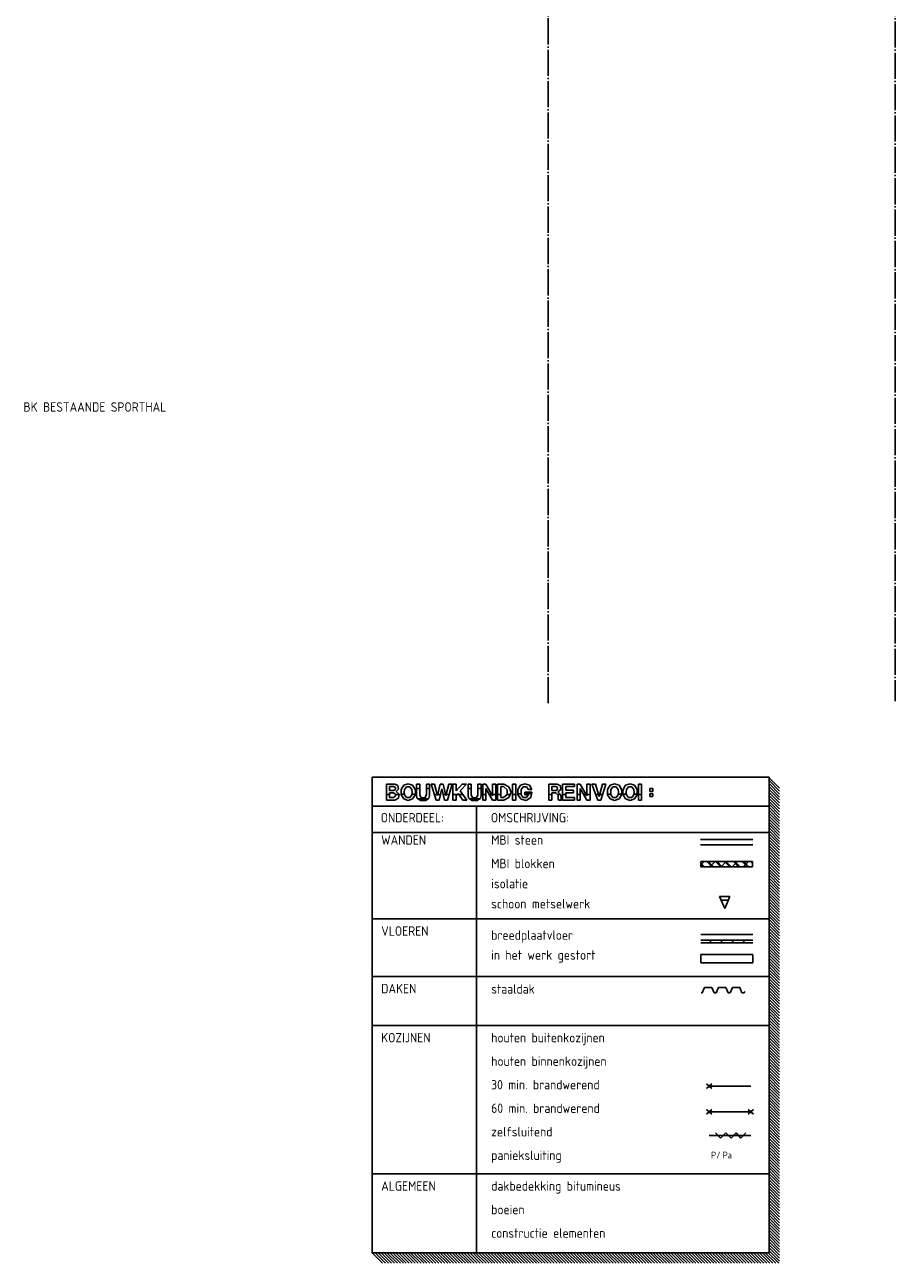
# Model space of a CAD drawing. Extents: x -37450 to 20409, y -12428 to 23550.
# Tile 47 of 55: x 8602 to 16932, y -6065 to 5783. Entities that reach past the tile are written whole.
import ezdxf

# ---------------------------------------------------------------- set-up
doc = ezdxf.new("R2010")
doc.units = 0
doc.header["$MEASUREMENT"] = 0
doc.linetypes.add('DASHDOT', pattern=[300, 250, -25, 0, -25])
doc.linetypes.add('DOT', pattern=[50, 0, -50])
doc.layers.add('LAYER01', color=7, linetype='CONTINUOUS')
doc.layers.add('LAYER107', color=2, linetype='DOT')
doc.styles.get("Standard").update_dxf_attribs({"font": 'isocp.shx'})

msp = doc.modelspace()

# ---------------------------------------------------------------- linework, layer by layer
at = {"layer": 'LAYER01', "color": 1, "linetype": 'DASHDOT'}
for p, q in [((13612.18565, 23550), (13612.18565, -709.8139)), ((16932.18995, 17819.12385), (16932.18995, -687.4995))]:
    msp.add_line(p, q, dxfattribs=at)
at = {"layer": 'LAYER01', "color": 1, "linetype": 'Continuous'}
for p, q in [((11925.4387, -1693.3285), (11925.4387, -1415.82765)), ((11925.4387, -1415.82765), (15725.9369, -1415.82765)), ((15725.9369, -1415.82765), (15725.9369, -1693.3285)), ((11925.4387, -5965.3282), (11925.4387, -1693.3285)), ((11925.4387, -1693.3285), (15725.9369, -1693.3285)), ((15725.9369, -1693.3285), (11925.4387, -1693.3285)), ((12925.4364, -1693.3285), (12925.4364, -5965.3282)), ((15725.9369, -1693.3285), (15725.9369, -5965.3282)), ((15725.9369, -1693.3285), (15725.9369, -5965.3282)), ((11925.4387, -1945.32815), (15725.9369, -1945.32815)), ((15300.43795, -2671.32815), (15250.4349, -2556.32955)), ((15250.4349, -2556.32955), (15350.4349, -2556.32955)), ((15350.4349, -2556.32955), (15300.43795, -2671.32815)), ((11925.4387, -2771.32835), (15725.9369, -2771.32835)), ((15070.88625, -2999.82855), (15070.4361, -2999.3782)), ((15176.9531, -2999.82855), (15151.9531, -2974.82965)), ((15283.02, -2999.82855), (15258.02, -2974.82965)), ((15389.0869, -2999.82855), (15364.0869, -2974.82965)), ((15495.1477, -2999.82605), (15470.1538, -2974.82965)), ((11925.4387, -3321.8292), (15725.9369, -3321.8292)), ((11925.4387, -3791.3292), (15725.9369, -3791.3292)), ((15175.9384, -4639.89105), (15125.93535, -4595.77445)), ((15125.93535, -4639.89105), (15175.9384, -4595.77445)), ((15150.93995, -4617.82915), (15550.93535, -4617.82915)), ((15575.93995, -4639.8838), (15525.9369, -4595.7672)), ((15525.9369, -4639.8838), (15575.93995, -4595.7672)), ((15150.93995, -4842.82835), (15550.93535, -4842.82835)), ((15210.9375, -4817.8295), (15260.93595, -4867.8295)), ((15260.93595, -4867.8295), (15310.9375, -4817.8295)), ((15310.9375, -4817.8295), (15360.93595, -4867.8295)), ((15360.93595, -4867.8295), (15408.43965, -4817.8295)), ((15408.43965, -4817.8295), (15455.9387, -4867.8295)), ((15455.9387, -4867.8295), (15500.9384, -4817.8295)), ((11925.4387, -5210.8288), (15725.9369, -5210.8288)), ((15725.9369, -5965.3282), (11925.4387, -5965.3282))]:
    msp.add_line(p, q, dxfattribs=at)
at = {"layer": 'LAYER01', "color": 5, "linetype": 'Continuous'}
for p, q in [((15825.9369, -1520.4076), (15725.9369, -1420.4073)), ((12062.93715, -1635.32945), (12062.93715, -1480.789)), ((12062.93715, -1480.789), (12144.0941, -1480.789)), ((12092.968, -1543.53095), (12092.968, -1503.3903)), ((12092.968, -1503.3903), (12132.12435, -1503.3903)), ((12148.35435, -1533.09995), (12132.10905, -1543.53095)), ((12132.12435, -1503.3903), (12148.35435, -1513.8213)), ((12144.0941, -1480.789), (12173.69005, -1496.11385)), ((12148.35435, -1513.8213), (12148.35435, -1533.09995)), ((12178.6827, -1529.13885), (12154.9156, -1552.5319)), ((12173.69005, -1496.11385), (12178.6827, -1529.13885)), ((12202.75115, -1558.0641), (12204.7798, -1531.7664)), ((12204.7798, -1531.7664), (12228.4477, -1492.95435)), ((12228.4477, -1492.95435), (12271.2158, -1477.7829)), ((12233.99965, -1558.0641), (12236.25105, -1531.7664)), ((12236.25105, -1531.7664), (12255.5496, -1506.9952)), ((12255.5496, -1506.9952), (12286.882, -1506.9952)), ((12271.2158, -1477.7829), (12313.9839, -1492.95435)), ((12286.882, -1506.9952), (12306.176, -1531.7466)), ((12306.15615, -1531.7664), (12308.43735, -1558.0641)), ((12313.9839, -1492.95435), (12337.6564, -1531.78865)), ((12337.62205, -1531.7664), (12339.65605, -1558.0641)), ((12351.4969, -1590.30475), (12351.4969, -1480.789)), ((12351.4969, -1480.789), (12381.52845, -1480.789)), ((12381.52845, -1480.789), (12381.52845, -1583.9858)), ((12445.7474, -1583.9858), (12445.7474, -1480.789)), ((12445.7474, -1480.789), (12475.77895, -1480.789)), ((12475.77895, -1480.789), (12475.77895, -1590.30475)), ((12524.59335, -1480.789), (12492.4988, -1480.789)), ((12492.4988, -1480.789), (12537.90435, -1635.32945)), ((12553.24935, -1591.89815), (12524.59335, -1480.789)), ((12578.4065, -1480.789), (12553.24935, -1591.89815)), ((12567.218, -1635.32945), (12592.34085, -1528.0329)), ((12606.31025, -1480.789), (12578.4065, -1480.789)), ((12592.34085, -1528.0329), (12617.498, -1635.32945)), ((12631.4377, -1591.89815), (12606.31025, -1480.789)), ((12660.09295, -1480.789), (12631.4377, -1591.89815)), ((12646.8117, -1635.32945), (12692.1875, -1480.789)), ((12692.1875, -1480.789), (12660.09295, -1480.789)), ((12699.37285, -1635.32945), (12699.37285, -1480.789)), ((12699.37285, -1480.789), (12729.4037, -1480.789)), ((12729.4037, -1480.789), (12729.4037, -1547.4079)), ((12729.4037, -1547.4079), (12788.7192, -1480.789)), ((12828.52785, -1480.789), (12770.09355, -1546.82905)), ((12788.7192, -1480.789), (12828.52785, -1480.789)), ((12844.59535, -1590.30475), (12844.59535, -1480.789)), ((12844.59535, -1480.789), (12874.62615, -1480.789)), ((12874.62615, -1480.789), (12874.62615, -1583.9858)), ((12938.84585, -1583.9858), (12938.84585, -1480.789)), ((12938.84585, -1480.789), (12968.87665, -1480.789)), ((12968.87665, -1480.789), (12968.87665, -1590.30475)), ((12985.59265, -1635.32945), (12985.59265, -1480.789)), ((12985.59265, -1480.789), (13015.62345, -1480.789)), ((13015.62345, -1480.789), (13079.15495, -1593.62505)), ((13079.15495, -1635.32945), (13015.62345, -1522.49325)), ((13015.62345, -1522.49325), (13015.62345, -1635.32945)), ((13079.15495, -1593.62505), (13079.15495, -1480.789)), ((13079.15495, -1480.789), (13109.1858, -1480.789)), ((13109.1858, -1480.789), (13109.1858, -1635.32945)), ((13126.49995, -1635.32945), (13126.49995, -1480.789)), ((13126.49995, -1480.789), (13186.6867, -1480.789)), ((13156.53075, -1610.6497), (13156.53075, -1506.1639)), ((13156.53075, -1506.1639), (13182.5638, -1506.1639)), ((13182.5638, -1506.1639), (13218.70115, -1535.07435)), ((13186.6867, -1480.789), (13235.48585, -1506.32465)), ((13218.70115, -1535.07435), (13218.99415, -1581.28405)), ((13235.48585, -1506.32465), (13255.19105, -1557.73505)), ((13270.06075, -1635.32945), (13270.06075, -1480.789)), ((13270.06075, -1480.789), (13300.09155, -1480.789)), ((13300.09155, -1480.789), (13300.09155, -1635.32945)), ((13322.09165, -1531.7664), (13345.7596, -1492.9494)), ((13322.09165, -1584.352), (13322.09165, -1531.7911)), ((13345.7596, -1492.9494), (13388.533, -1477.77795)), ((13353.56295, -1531.7664), (13353.56295, -1584.3569)), ((13372.876, -1507.0199), (13353.6026, -1531.754)), ((13404.18855, -1507.0199), (13372.876, -1507.0199)), ((13388.533, -1477.77795), (13431.30495, -1492.9494)), ((13423.468, -1531.7664), (13404.18855, -1507.0199)), ((13454.93925, -1531.7664), (13423.468, -1531.7664)), ((13431.30495, -1492.9494), (13454.97895, -1531.78615)), ((13615.9363, -1635.32945), (13615.9363, -1480.789)), ((13615.9363, -1480.789), (13697.0932, -1480.789)), ((13645.96865, -1543.53095), (13645.96865, -1503.3903)), ((13645.96865, -1503.3903), (13685.1242, -1503.3903)), ((13701.355, -1533.09995), (13685.10895, -1543.53095)), ((13685.1242, -1503.3903), (13701.355, -1513.8213)), ((13697.0932, -1480.789), (13727.66875, -1497.95465)), ((13701.355, -1513.8213), (13701.355, -1533.09995)), ((13730.63355, -1532.86), (13703.3737, -1554.9467)), ((13727.66875, -1497.95465), (13730.63355, -1532.86)), ((13748.8434, -1635.32945), (13748.8434, -1480.789)), ((13748.8434, -1480.789), (13862.6541, -1480.789)), ((13862.6541, -1505.70365), (13778.8742, -1505.70365)), ((13778.8742, -1505.70365), (13778.8742, -1539.65645)), ((13778.8742, -1539.65645), (13852.1881, -1539.65645)), ((13852.1881, -1539.65645), (13852.1881, -1565.48415)), ((13862.6541, -1480.789), (13862.6541, -1505.70365)), ((13887.7823, -1635.32945), (13887.7823, -1480.789)), ((13887.7823, -1480.789), (13917.8131, -1480.789)), ((13917.8131, -1480.789), (13981.3446, -1593.62505)), ((13981.3446, -1635.32945), (13917.8131, -1522.49325)), ((13917.8131, -1522.49325), (13917.8131, -1635.32945)), ((13981.3446, -1593.62505), (13981.3446, -1480.789)), ((13981.3446, -1480.789), (14011.37545, -1480.789)), ((14011.37545, -1480.789), (14011.37545, -1635.32945)), ((14028.6896, -1480.789), (14062.8723, -1480.789)), ((14085.2478, -1635.32945), (14028.6896, -1480.789)), ((14062.8723, -1480.789), (14099.2172, -1600.04065)), ((14099.2172, -1600.04065), (14132.0297, -1480.789)), ((14164.12505, -1480.789), (14115.28015, -1635.32945)), ((14132.0297, -1480.789), (14164.12505, -1480.789)), ((14177.9999, -1558.0641), (14180.03385, -1531.7664)), ((14180.03385, -1531.7664), (14203.70025, -1492.95435)), ((14203.70025, -1492.95435), (14246.4691, -1477.7829)), ((14209.24835, -1558.0641), (14211.499, -1531.7664)), ((14211.499, -1531.7664), (14230.748, -1507.01495)), ((14230.748, -1507.01495), (14262.1399, -1506.99025)), ((14246.4691, -1477.7829), (14289.238, -1492.95435)), ((14262.1399, -1506.99025), (14281.4331, -1531.7466)), ((14281.4041, -1531.7664), (14283.6853, -1558.0641)), ((14289.238, -1492.95435), (14312.91045, -1531.78865)), ((14312.87535, -1531.7664), (14314.9048, -1558.0641)), ((14326.7212, -1558.0641), (14328.7491, -1531.7664)), ((14328.7491, -1531.7664), (14352.417, -1492.95435)), ((14352.417, -1492.95435), (14395.18585, -1477.7829)), ((14357.96965, -1558.0641), (14360.22035, -1531.7664)), ((14360.22035, -1531.7664), (14379.51965, -1506.9952)), ((14379.51965, -1506.9952), (14410.85205, -1506.9952)), ((14395.18585, -1477.7829), (14437.9532, -1492.95435)), ((14410.85205, -1506.9952), (14430.14525, -1531.7466)), ((14430.12545, -1531.7664), (14432.4066, -1558.0641)), ((14437.9532, -1492.95435), (14461.62565, -1531.78865)), ((14461.5921, -1531.7664), (14463.62455, -1558.0641)), ((14475.4364, -1635.32945), (14475.4364, -1480.789)), ((14475.4364, -1480.789), (14505.46875, -1480.789)), ((14505.46875, -1480.789), (14505.46875, -1635.32945)), ((14585.12575, -1550.9534), (14585.12575, -1523.6883)), ((14585.12575, -1523.6883), (14613.0295, -1523.6883)), ((14613.0295, -1523.6883), (14613.0295, -1550.9534)), ((15825.9369, -1548.69205), (15725.9369, -1448.69185)), ((15825.9369, -1576.9765), (15725.9369, -1476.9763)), ((15825.9369, -1605.25855), (15725.9369, -1505.26075)), ((15825.9369, -1633.543), (15725.9369, -1533.5428)), ((12144.0941, -1635.32945), (12062.93715, -1635.32945)), ((12132.12435, -1543.53095), (12092.968, -1543.53095)), ((12092.968, -1610.6497), (12092.968, -1566.36)), ((12092.968, -1566.36), (12132.12435, -1566.36)), ((12132.12435, -1610.6497), (12092.968, -1610.6497)), ((12132.12435, -1566.36), (12148.4833, -1578.3497)), ((12148.5031, -1598.6377), (12132.1541, -1610.65215)), ((12178.5141, -1617.3126), (12144.0346, -1635.32695)), ((12148.4833, -1578.3497), (12148.5031, -1598.6377)), ((12154.97055, -1552.52445), (12183.5663, -1578.79755)), ((12183.5663, -1578.79755), (12178.5141, -1617.3126)), ((12204.7798, -1584.352), (12202.75115, -1558.0641)), ((12228.46755, -1623.14165), (12204.805, -1584.32475)), ((12271.2158, -1638.30585), (12228.46755, -1623.14165)), ((12236.25105, -1584.352), (12233.99965, -1558.0641)), ((12255.55955, -1609.1009), (12236.2808, -1584.3668)), ((12286.8721, -1609.1009), (12255.55955, -1609.1009)), ((12313.9641, -1623.14165), (12271.2158, -1638.30585)), ((12306.15615, -1584.352), (12286.8721, -1609.1009)), ((12308.43735, -1558.0641), (12306.15615, -1584.352)), ((12337.62205, -1584.352), (12313.9641, -1623.14165)), ((12339.65605, -1558.0641), (12337.62205, -1584.352)), ((12355.50005, -1613.14125), (12351.48695, -1590.3221)), ((12387.9364, -1639.0629), (12355.50005, -1613.09165)), ((12381.52845, -1583.9858), (12394.88375, -1613.6286)), ((12439.344, -1639.0629), (12387.95625, -1639.0753)), ((12394.8738, -1613.6013), (12432.11975, -1613.6038)), ((12432.1251, -1613.6013), (12445.7428, -1583.9759)), ((12470.1874, -1615.5386), (12439.3341, -1639.0629)), ((12475.77895, -1590.30475), (12470.18205, -1615.57825)), ((12537.90435, -1635.32945), (12567.218, -1635.32945)), ((12617.498, -1635.32945), (12646.8117, -1635.32945)), ((12729.4037, -1635.32945), (12699.37285, -1635.32945)), ((12749.0288, -1570.61795), (12729.4037, -1592.79625)), ((12729.4037, -1592.79625), (12729.4037, -1635.32945)), ((12795.75045, -1635.32945), (12749.0288, -1570.61795)), ((12770.09355, -1546.82905), (12833.4366, -1635.32945)), ((12833.4366, -1635.32945), (12795.75045, -1635.32945)), ((12848.59315, -1613.14125), (12844.5801, -1590.3221)), ((12881.03025, -1639.0629), (12848.59315, -1613.09165)), ((12874.62615, -1583.9858), (12887.9669, -1613.5988)), ((12932.43715, -1639.0629), (12881.0501, -1639.0753)), ((12887.9669, -1613.6013), (12925.2136, -1613.6038)), ((12925.2182, -1613.6013), (12938.84125, -1583.9759)), ((12963.2797, -1615.5386), (12932.428, -1639.0629)), ((12968.87665, -1590.30475), (12963.2797, -1615.58075)), ((13015.62345, -1635.32945), (12985.59265, -1635.32945)), ((13109.1858, -1635.32945), (13079.15495, -1635.32945)), ((13187.40385, -1635.32945), (13126.49995, -1635.32945)), ((13183.2474, -1610.6497), (13156.53075, -1610.6497)), ((13218.99415, -1581.28405), (13183.2123, -1610.6497)), ((13235.97105, -1609.326), (13187.43895, -1635.3195)), ((13255.19105, -1557.73505), (13235.97105, -1609.326)), ((13300.09155, -1635.32945), (13270.06075, -1635.32945)), ((13350.856, -1626.97165), (13322.09165, -1584.35935)), ((13401.3687, -1637.0613), (13350.856, -1626.97165)), ((13353.56295, -1584.352), (13372.8119, -1609.1034)), ((13372.8119, -1609.1034), (13404.2038, -1609.1282)), ((13388.533, -1584.352), (13388.533, -1558.35115)), ((13388.533, -1558.35115), (13454.93925, -1558.35115)), ((13423.468, -1584.352), (13388.533, -1584.352)), ((13444.35885, -1608.68035), (13401.3687, -1637.0613)), ((13404.2038, -1609.1282), (13423.497, -1584.37175)), ((13454.93925, -1558.35115), (13444.35885, -1608.68035)), ((13645.96865, -1635.32945), (13615.9363, -1635.32945)), ((13685.1242, -1543.53095), (13645.96865, -1543.53095)), ((13685.1242, -1566.36), (13645.96865, -1566.36)), ((13645.96865, -1566.36), (13645.96865, -1635.32945)), ((13706.03025, -1586.1556), (13685.11355, -1566.3451)), ((13703.3432, -1554.9467), (13731.8512, -1586.17295)), ((13708.0002, -1626.7044), (13706.03025, -1586.1556)), ((13713.6856, -1635.32945), (13708.00935, -1626.69715)), ((13739.53095, -1635.32945), (13713.6856, -1635.32945)), ((13731.8756, -1586.1556), (13733.8455, -1626.7044)), ((13733.8455, -1626.7044), (13739.53095, -1635.3443)), ((13862.6541, -1635.32945), (13748.8434, -1635.32945)), ((13852.1881, -1565.48415), (13778.8742, -1565.48415)), ((13778.8742, -1565.48415), (13778.8742, -1610.42215)), ((13778.8742, -1610.42215), (13862.6541, -1610.42215)), ((13862.6541, -1610.42215), (13862.6541, -1635.32945)), ((13917.8131, -1635.32945), (13887.7823, -1635.32945)), ((14011.37545, -1635.32945), (13981.3446, -1635.32945)), ((14115.28015, -1635.32945), (14085.2478, -1635.32945)), ((14180.03385, -1584.352), (14177.9999, -1558.0641)), ((14203.7201, -1623.14165), (14180.0583, -1584.32475)), ((14246.4691, -1638.30585), (14203.7201, -1623.14165)), ((14211.499, -1584.352), (14209.24835, -1558.0641)), ((14230.81205, -1609.09845), (14211.5387, -1584.3643)), ((14262.12615, -1609.09845), (14230.81205, -1609.09845)), ((14289.21815, -1623.14165), (14246.4691, -1638.30585)), ((14281.4041, -1584.352), (14262.12615, -1609.09845)), ((14283.6853, -1558.0641), (14281.4041, -1584.352)), ((14312.87535, -1584.352), (14289.21815, -1623.14165)), ((14314.9048, -1558.0641), (14312.87535, -1584.352)), ((14328.7491, -1584.352), (14326.7212, -1558.0641)), ((14352.43685, -1623.14165), (14328.7735, -1584.32475)), ((14395.18585, -1638.30585), (14352.43685, -1623.14165)), ((14360.22035, -1584.352), (14357.96965, -1558.0641)), ((14379.5288, -1609.1009), (14360.25085, -1584.3668)), ((14410.84135, -1609.1009), (14379.5288, -1609.1009)), ((14437.93335, -1623.14165), (14395.18585, -1638.30585)), ((14430.12545, -1584.352), (14410.84135, -1609.1009)), ((14432.4066, -1558.0641), (14430.12545, -1584.352)), ((14461.5921, -1584.352), (14437.93335, -1623.14165)), ((14463.62455, -1558.0641), (14461.5921, -1584.352)), ((14505.46875, -1635.32945), (14475.4364, -1635.32945)), ((14584.49705, -1600.5478), (14584.49705, -1573.2826)), ((14584.49705, -1573.2826), (14612.4054, -1573.2826)), ((14612.4054, -1600.5478), (14584.49705, -1600.5478)), ((14613.0295, -1550.9534), (14585.12575, -1550.9534)), ((14612.4054, -1573.2826), (14612.4054, -1600.5478)), ((15825.9369, -1661.82745), (15725.9369, -1561.8273)), ((15825.9369, -1690.1121), (15725.9369, -1590.1143)), ((15825.9369, -1718.39655), (15725.9369, -1618.3964)), ((15825.9369, -1746.681), (15725.9369, -1646.68085)), ((15825.9369, -1774.9655), (15725.9369, -1674.9653)), ((15825.9369, -1803.24995), (15725.9369, -1703.24975)), ((15825.9369, -1831.5346), (15725.9369, -1731.5342)), ((15825.9369, -1859.81905), (15725.9369, -1759.81885)), ((15825.9369, -1888.1035), (15725.9369, -1788.1033)), ((15825.9369, -1916.38795), (15725.9369, -1816.38775)), ((15825.9369, -1944.6699), (15725.9369, -1844.6722)), ((15825.9369, -1972.95455), (15725.9369, -1872.9542)), ((15825.9369, -2001.239), (15725.9369, -1901.2413)), ((15825.9369, -2029.52345), (15725.9369, -1929.5233)), ((15825.9369, -2057.8079), (15725.9369, -1957.80775)), ((15825.9369, -2086.0924), (15725.9369, -1986.0922)), ((15825.9369, -2114.377), (15725.9369, -2014.37665)), ((15825.9369, -2142.6615), (15725.9369, -2042.6613)), ((15825.9369, -2170.94595), (15725.9369, -2070.94575)), ((15825.9369, -2199.2304), (15725.9369, -2099.2302)), ((15825.9369, -2227.51485), (15725.9369, -2127.51465)), ((15072.94005, -2253.26345), (15103.3722, -2222.82885)), ((15107.5775, -2272.82905), (15072.94005, -2238.19085)), ((15178.28825, -2272.82905), (15128.28675, -2222.82885)), ((15192.43165, -2272.82905), (15142.4286, -2222.82885)), ((15159.4406, -2272.82905), (15209.43755, -2222.82885)), ((15263.1378, -2272.82905), (15213.13935, -2222.82885)), ((15277.27965, -2272.82905), (15227.2812, -2222.83135)), ((15265.50295, -2272.83155), (15315.50445, -2222.83135)), ((15347.9904, -2272.82905), (15297.99345, -2222.83135)), ((15362.13225, -2272.82905), (15312.1353, -2222.82885)), ((15371.5698, -2272.83155), (15421.57135, -2222.82885)), ((15432.84455, -2272.8266), (15382.84605, -2222.83135)), ((15446.9864, -2272.82905), (15396.98945, -2222.83135)), ((15517.69715, -2272.8266), (15467.7002, -2222.83135)), ((15477.6367, -2272.82905), (15527.63825, -2222.82885)), ((15531.8405, -2272.8266), (15481.84205, -2222.83135)), ((15567.43775, -2237.7159), (15552.5528, -2222.83135)), ((15567.43775, -2223.5735), (15566.69615, -2222.83135)), ((15825.9369, -2255.7995), (15725.9369, -2155.7991)), ((15825.9369, -2284.08145), (15725.9369, -2184.08375)), ((15825.9369, -2312.3684), (15725.9369, -2212.3657)), ((15825.9369, -2340.65035), (15725.9369, -2240.65265)), ((15093.43565, -2272.82905), (15072.94005, -2252.33305)), ((15825.9369, -2368.9348), (15725.9369, -2268.93465)), ((15825.9369, -2397.21945), (15725.9369, -2297.2191)), ((15825.9369, -2425.5039), (15725.9369, -2325.50375)), ((15825.9369, -2453.7884), (15725.9369, -2353.7882)), ((15825.9369, -2482.07285), (15725.9369, -2382.07265)), ((15825.9369, -2510.3573), (15725.9369, -2410.3571)), ((15825.9369, -2538.64195), (15725.9369, -2438.64155)), ((15825.9369, -2566.9264), (15725.9369, -2466.9262)), ((15825.9369, -2595.20835), (15725.9369, -2495.21065)), ((15825.9369, -2623.4953), (15725.9369, -2523.4926)), ((15825.9369, -2651.77975), (15725.9369, -2551.77955)), ((15825.9369, -2680.0619), (15725.9369, -2580.064)), ((15825.9369, -2708.34635), (15725.9369, -2608.3462)), ((15825.9369, -2736.6308), (15725.9369, -2636.63065)), ((15825.9369, -2764.9153), (15725.9369, -2664.9151)), ((15825.9369, -2793.19975), (15725.9369, -2693.19955)), ((15825.9369, -2821.4844), (15725.9369, -2721.484)), ((15825.9369, -2849.76885), (15725.9369, -2749.76865)), ((15825.9369, -2878.0533), (15725.9369, -2778.0531)), ((15825.9369, -2906.33775), (15725.9369, -2806.33755)), ((15825.9369, -2934.6222), (15725.9369, -2834.622)), ((15825.9369, -2962.90685), (15725.9369, -2862.90645)), ((15825.9369, -2991.1888), (15725.9369, -2891.1911)), ((15825.9369, -3019.47325), (15725.9369, -2919.4731)), ((15825.9369, -3047.7577), (15725.9369, -2947.75755)), ((15825.9369, -3076.0422), (15725.9369, -2976.042)), ((15825.9369, -3104.3268), (15725.9369, -3004.32645)), ((15825.9369, -3132.61125), (15725.9369, -3032.6111)), ((15825.9369, -3160.89575), (15725.9369, -3060.89555)), ((15825.9369, -3189.1802), (15725.9369, -3089.18)), ((15825.9369, -3217.46485), (15725.9369, -3117.46445)), ((15825.9369, -3245.7493), (15725.9369, -3145.7489)), ((15825.9369, -3274.03375), (15725.9369, -3174.03105)), ((15825.9369, -3302.3182), (15725.9369, -3202.3178)), ((15825.9369, -3330.60035), (15725.9369, -3230.60225)), ((15825.9369, -3358.8848), (15725.9369, -3258.88445)), ((15825.9369, -3387.16925), (15725.9369, -3287.1689)), ((15825.9369, -3415.4537), (15725.9369, -3315.45335)), ((15825.9369, -3443.73815), (15725.9369, -3343.7378)), ((15825.9369, -3472.02265), (15725.9369, -3372.02225)), ((15825.9369, -3500.3071), (15725.9369, -3400.3071)), ((15825.9369, -3528.59155), (15725.9369, -3428.59155)), ((15825.9369, -3556.876), (15725.9369, -3456.876)), ((15825.9369, -3585.16045), (15725.9369, -3485.16045)), ((15825.9369, -3613.4453), (15725.9369, -3513.4449)), ((15825.9369, -3641.72975), (15725.9369, -3541.72935)), ((15825.9369, -3670.0115), (15725.9369, -3570.0138)), ((15825.9369, -3698.29865), (15725.9369, -3598.29595)), ((15825.9369, -3726.58045), (15725.9369, -3626.58045)), ((15825.9369, -3754.86525), (15725.9369, -3654.8649)), ((15825.9369, -3783.1497), (15725.9369, -3683.14935)), ((15825.9369, -3811.43415), (15725.9369, -3711.4338)), ((15825.9369, -3839.71865), (15725.9369, -3739.71825)), ((15825.9369, -3868.0031), (15725.9369, -3768.0027)), ((15825.9369, -3896.28755), (15725.9369, -3796.28715)), ((15825.9369, -3924.572), (15725.9369, -3824.572)), ((15825.9369, -3952.85645), (15725.9369, -3852.85645)), ((15825.9369, -3981.1386), (15725.9369, -3881.1409)), ((15825.9369, -4009.42535), (15725.9369, -3909.4227)), ((15825.9369, -4037.7102), (15725.9369, -3937.70715)), ((15825.9369, -4065.99195), (15725.9369, -3965.99195)), ((15825.9369, -4094.27645), (15725.9369, -3994.27645)), ((15825.9369, -4122.5609), (15725.9369, -4022.5609)), ((15825.9369, -4150.84535), (15725.9369, -4050.84535)), ((15825.9369, -4179.13015), (15725.9369, -4079.1298)), ((15825.9369, -4207.41465), (15725.9369, -4107.41425)), ((15825.9369, -4235.6991), (15725.9369, -4135.6987)), ((15825.9369, -4263.98355), (15725.9369, -4163.98315)), ((15825.9369, -4292.268), (15725.9369, -4192.2676)), ((15825.9369, -4320.55245), (15725.9369, -4220.55205)), ((15825.9369, -4348.8369), (15725.9369, -4248.83425)), ((15125.93535, -4393.07975), (15175.9384, -4348.0797)), ((15175.9384, -4393.07975), (15125.93535, -4348.0797)), ((15150.93995, -4370.5799), (15550.93535, -4370.5799)), ((15825.9369, -4377.11905), (15725.9369, -4277.1187)), ((15825.9369, -4405.4035), (15725.9369, -4305.40315)), ((15825.9369, -4433.68795), (15725.9369, -4333.6876)), ((15825.9369, -4461.97245), (15725.9369, -4361.97205)), ((15825.9369, -4490.2569), (15725.9369, -4390.2569)), ((15825.9369, -4518.54135), (15725.9369, -4418.54135)), ((15825.9369, -4546.8258), (15725.9369, -4446.8258)), ((15825.9369, -4575.11025), (15725.9369, -4475.11025)), ((15825.9369, -4603.3951), (15725.9369, -4503.3947)), ((15825.9369, -4631.67955), (15725.9369, -4531.67915)), ((15825.9369, -4659.964), (15725.9369, -4559.9613)), ((15825.9369, -4688.24845), (15725.9369, -4588.24575)), ((15825.9369, -4716.53025), (15725.9369, -4616.53025)), ((15825.9369, -4744.81505), (15725.9369, -4644.8147)), ((15825.9369, -4773.0995), (15725.9369, -4673.09915)), ((15825.9369, -4801.38395), (15725.9369, -4701.3836)), ((15825.9369, -4829.66845), (15725.9369, -4729.66805)), ((15825.9369, -4857.9529), (15725.9369, -4757.9525)), ((15825.9369, -4886.23735), (15725.9369, -4786.23695)), ((15825.9369, -4914.5218), (15725.9369, -4814.5218)), ((15825.9369, -4942.80625), (15725.9369, -4842.80625)), ((15825.9369, -4971.0907), (15725.9369, -4871.0907)), ((15825.9369, -4999.37515), (15725.9369, -4899.3725)), ((15825.9369, -5027.66), (15725.9369, -4927.65695)), ((15825.9369, -5055.94175), (15725.9369, -4955.94175)), ((15825.9369, -5084.2289), (15725.9369, -4984.22625)), ((15825.9369, -5112.5107), (15725.9369, -5012.5107)), ((15825.9369, -5140.79515), (15725.9369, -5040.79515)), ((15825.9369, -5169.07995), (15725.9369, -5069.0796)), ((15825.9369, -5197.36445), (15725.9369, -5097.36405)), ((15825.9369, -5225.6489), (15725.9369, -5125.6485)), ((15825.9369, -5253.93335), (15725.9369, -5153.93295)), ((15825.9369, -5282.2178), (15725.9369, -5182.2174)), ((15825.9369, -5310.50225), (15725.9369, -5210.50185)), ((15825.9369, -5338.7867), (15725.9369, -5238.78405)), ((15825.9369, -5367.06885), (15725.9369, -5267.07115)), ((15825.9369, -5395.3556), (15725.9369, -5295.35295)), ((15825.9369, -5423.64005), (15725.9369, -5323.6374)), ((15825.9369, -5451.92225), (15725.9369, -5351.92185)), ((15825.9369, -5480.2067), (15725.9369, -5380.2067)), ((15825.9369, -5508.49115), (15725.9369, -5408.49115)), ((15825.9369, -5536.7756), (15725.9369, -5436.7756)), ((15825.9369, -5565.06005), (15725.9369, -5465.06005)), ((15825.9369, -5593.3449), (15725.9369, -5493.3445)), ((15825.9369, -5621.62935), (15725.9369, -5521.62895)), ((15825.9369, -5649.9138), (15725.9369, -5549.9111)), ((15825.9369, -5678.19825), (15725.9369, -5578.19555)), ((15825.9369, -5706.4827), (15725.9369, -5606.4823)), ((15825.9369, -5734.76715), (15725.9369, -5634.7645)), ((15825.9369, -5763.0493), (15725.9369, -5663.04895)), ((15825.9369, -5791.33375), (15725.9369, -5691.3334)), ((15825.9369, -5819.61825), (15725.9369, -5719.61785)), ((15825.9369, -5847.9027), (15725.9369, -5747.9023)), ((15825.9369, -5876.18715), (15725.9369, -5776.18675)), ((15825.9369, -5904.4716), (15725.9369, -5804.4716)), ((15825.9369, -5932.75605), (15725.9369, -5832.75605)), ((15825.9369, -5961.0405), (15725.9369, -5861.0405)), ((15825.9369, -5989.32495), (15725.9369, -5889.3223)), ((15825.9369, -6017.6098), (15725.9369, -5917.6094)), ((12026.9974, -6065.3286), (11926.9974, -5965.3282)), ((12055.28185, -6065.3286), (11955.28185, -5965.3282)), ((12083.5663, -6065.3286), (11983.5663, -5965.3282)), ((12111.85075, -6065.3286), (12011.85075, -5965.3282)), ((12140.1352, -6065.3286), (12040.1352, -5965.3282)), ((12168.41965, -6065.3286), (12068.41965, -5965.3282)), ((12196.6995, -6065.3286), (12096.7041, -5965.3282)), ((12224.984, -6065.3286), (12124.984, -5965.3282)), ((12253.26845, -6065.3286), (12153.26845, -5965.3282)), ((12281.5529, -6065.3286), (12181.55745, -5965.3282)), ((12309.83735, -6065.3286), (12209.83735, -5965.3282)), ((12338.1218, -6065.3286), (12238.1218, -5965.3282)), ((12366.40625, -6065.3286), (12266.40625, -5965.3282)), ((12394.6907, -6065.3286), (12294.6907, -5965.3282)), ((12422.97515, -6065.3286), (12322.97515, -5965.3282)), ((12451.2596, -6065.3286), (12351.2596, -5965.3282)), ((12479.54405, -6065.3286), (12379.54405, -5965.3282)), ((12507.8285, -6065.3286), (12407.8285, -5965.3282)), ((12536.113, -6065.3286), (12436.113, -5965.3282)), ((12564.39745, -6065.3286), (12464.39745, -5965.3282)), ((12592.68265, -6065.3286), (12492.6819, -5965.3282)), ((12620.9671, -6065.3286), (12520.96635, -5965.3282)), ((12649.25155, -6065.3286), (12549.2508, -5965.3282)), ((12677.536, -6065.3286), (12577.53525, -5965.3282)), ((12705.82045, -6065.3286), (12605.8197, -5965.3282)), ((12734.1049, -6065.3286), (12634.10415, -5965.3282)), ((12762.38935, -6065.3286), (12662.38935, -5965.3282)), ((12790.67385, -6065.3286), (12690.67385, -5965.3282)), ((12818.9575, -6065.3286), (12718.9583, -5965.3282)), ((12847.24275, -6065.3286), (12747.24275, -5965.3282)), ((12875.52185, -6065.3286), (12775.5272, -5965.3282)), ((12903.80705, -6065.3286), (12803.80705, -5965.3282)), ((12932.09075, -6065.3286), (12832.09075, -5965.3282)), ((12960.376, -6065.3286), (12860.376, -5965.3282)), ((12988.65965, -6065.3286), (12888.65965, -5965.3282)), ((13016.9449, -6065.3286), (12916.9449, -5965.3282)), ((13045.2286, -6065.3286), (12945.2286, -5965.3282)), ((13073.5138, -6065.3286), (12973.5138, -5965.3282)), ((13101.7975, -6065.3286), (13001.7975, -5965.3282)), ((13130.0827, -6065.3286), (13030.0827, -5965.3282)), ((13158.3679, -6065.3286), (13058.3664, -5965.3282)), ((13186.6516, -6065.3286), (13086.6516, -5965.3282)), ((13214.93685, -6065.3286), (13114.9353, -5965.3282)), ((13243.2205, -6065.3286), (13143.2205, -5965.3282)), ((13271.50575, -6065.3286), (13171.5042, -5965.3282)), ((13299.78945, -6065.3286), (13199.78945, -5965.3282)), ((13328.07465, -6065.3286), (13228.07465, -5965.3282)), ((13356.35835, -6065.3286), (13256.35835, -5965.3282)), ((13384.64355, -6065.3286), (13284.64355, -5965.3282)), ((13412.92725, -6065.3286), (13312.92725, -5965.3282)), ((13441.21245, -6065.3286), (13341.21245, -5965.3282)), ((13469.49615, -6065.3286), (13369.4916, -5965.3282)), ((13497.78135, -6065.3286), (13397.78135, -5965.3282)), ((13526.0605, -6065.3286), (13426.06505, -5965.3282)), ((13554.3457, -6065.3286), (13454.3442, -5965.3282)), ((13582.6294, -6065.3286), (13482.6294, -5965.3282)), ((13610.9146, -6065.3286), (13510.9146, -5965.3282)), ((13639.1983, -6065.3286), (13539.1983, -5965.3282)), ((13667.4835, -6065.3286), (13567.4835, -5965.3282)), ((13695.7672, -6065.3286), (13595.7672, -5965.3282)), ((13724.05245, -6065.3286), (13624.05245, -5965.3282)), ((13752.3361, -6065.3286), (13652.3361, -5965.3282)), ((13780.62135, -6065.3286), (13680.62135, -5965.3282)), ((13808.90505, -6065.3286), (13708.90505, -5965.3282)), ((13837.19025, -6065.3286), (13737.19025, -5965.3282)), ((13865.47395, -6065.3286), (13765.47395, -5965.3282)), ((13893.75915, -6065.3286), (13793.75915, -5965.3282)), ((13922.04285, -6065.3286), (13822.04285, -5965.3282)), ((13950.32805, -6065.3286), (13850.32805, -5965.3282)), ((13978.6133, -6065.3286), (13878.61175, -5965.3282)), ((14006.89695, -6065.3286), (13906.89695, -5965.3282)), ((14035.1822, -6065.3286), (13935.18065, -5965.3282)), ((14063.4659, -6065.3286), (13963.4659, -5965.3282)), ((14091.7511, -6065.3286), (13991.74955, -5965.3282)), ((14120.0348, -6065.3286), (14020.0348, -5965.3282)), ((14148.32, -6065.3286), (14048.3139, -5965.3282)), ((14176.5991, -6065.3286), (14076.6037, -5965.3282)), ((14204.8828, -6065.3286), (14104.8828, -5965.3282)), ((14233.16805, -6065.3286), (14133.16805, -5965.3282)), ((14261.45325, -6065.3286), (14161.4517, -5965.3282)), ((14289.73695, -6065.3286), (14189.73695, -5965.3282)), ((14318.02215, -6065.3286), (14218.02065, -5965.3282)), ((14346.30585, -6065.3286), (14246.30585, -5965.3282)), ((14374.59105, -6065.3286), (14274.58955, -5965.3282)), ((14402.87475, -6065.3286), (14302.87475, -5965.3282)), ((14431.15995, -6065.3286), (14331.15995, -5965.3282)), ((14459.44365, -6065.3286), (14359.44365, -5965.3282)), ((14487.7289, -6065.3286), (14387.7289, -5965.3282)), ((14516.01255, -6065.3286), (14416.01255, -5965.3282)), ((14544.2978, -6065.3286), (14444.2978, -5965.3282)), ((14572.5815, -6065.3286), (14472.5815, -5965.3282)), ((14600.8667, -6065.3286), (14500.8667, -5965.3282)), ((14629.1504, -6065.3286), (14529.1504, -5965.3282)), ((14657.4356, -6065.3286), (14557.4356, -5965.3282)), ((14685.7193, -6065.3286), (14585.7193, -5965.3282)), ((14714.0045, -6065.3286), (14614.0045, -5965.3282)), ((14742.2882, -6065.3286), (14642.2882, -5965.3282)), ((14770.57345, -6065.3286), (14670.57345, -5965.3282)), ((14798.85865, -6065.3286), (14698.85255, -5965.3282)), ((14827.13775, -6065.3286), (14727.13775, -5965.3282)), ((14855.42145, -6065.3286), (14755.42145, -5965.3282)), ((14883.70665, -6065.3286), (14783.70665, -5965.3282)), ((14911.99035, -6065.3286), (14811.99035, -5965.3282)), ((14940.27555, -6065.3286), (14840.27555, -5965.3282)), ((14968.55925, -6065.3286), (14868.55925, -5965.3282)), ((14996.8445, -6065.3286), (14896.8445, -5965.3282)), ((15025.12815, -6065.3286), (14925.12815, -5965.3282)), ((15053.4134, -6065.3286), (14953.4134, -5965.3282)), ((15081.6986, -6065.3286), (14981.6971, -5965.3282)), ((15109.9823, -6065.3286), (15009.9823, -5965.3282)), ((15138.2675, -6065.3286), (15038.266, -5965.3282)), ((15166.5512, -6065.3286), (15066.5512, -5965.3282)), ((15194.83645, -6065.3286), (15094.8349, -5965.3282)), ((15223.1201, -6065.3286), (15123.1201, -5965.3282)), ((15251.40535, -6065.3286), (15151.40535, -5965.3282)), ((15279.68905, -6065.3286), (15179.68905, -5965.3282)), ((15307.97425, -6065.3286), (15207.97425, -5965.3282)), ((15336.25795, -6065.3286), (15236.25795, -5965.3282)), ((15364.54315, -6065.3286), (15264.54315, -5965.3282)), ((15392.82685, -6065.3286), (15292.82685, -5965.3282)), ((15421.11205, -6065.3286), (15321.11205, -5965.3282)), ((15449.39575, -6065.3286), (15349.39115, -5965.3282)), ((15477.68095, -6065.3286), (15377.67485, -5965.3282)), ((15505.9601, -6065.3286), (15405.9601, -5965.3282)), ((15534.2453, -6065.3286), (15434.2453, -5965.3282)), ((15562.529, -6065.3286), (15462.529, -5965.3282)), ((15590.8142, -6065.3286), (15490.8142, -5965.3282)), ((15619.0979, -6065.3286), (15519.0979, -5965.3282)), ((15647.3831, -6065.3286), (15547.3831, -5965.3282)), ((15675.6668, -6065.3286), (15575.6668, -5965.3282)), ((15703.95205, -6065.3286), (15603.95205, -5965.3282)), ((15732.2357, -6065.3286), (15632.2357, -5965.3282)), ((15760.52095, -6065.3286), (15660.52095, -5965.3282)), ((15788.80465, -6065.3286), (15688.80465, -5965.3282)), ((15817.08985, -6065.3286), (15717.08985, -5965.3282)), ((15825.9369, -6045.89155), (15725.9369, -5945.89155))]:
    msp.add_line(p, q, dxfattribs=at)
at = {"layer": 'LAYER01', "color": 8, "linetype": 'Continuous'}
for p, q in [((12381.52845, -1522.231), (12351.4969, -1522.231)), ((12475.77895, -1522.231), (12445.5246, -1522.231)), ((12874.62615, -1522.231), (12844.59535, -1522.231)), ((12968.87665, -1522.231), (12938.62305, -1522.231)), ((12092.968, -1580.7892), (12062.93715, -1580.7892)), ((12184.2346, -1580.7892), (12149.5468, -1580.7892)), ((12235.68725, -1577.7831), (12204.2755, -1577.7831)), ((12338.1317, -1577.7831), (12306.72455, -1577.7831)), ((12465.72875, -1622.2313), (12361.4334, -1622.2313)), ((12550.3845, -1580.7892), (12521.88185, -1580.7892)), ((12579.9896, -1580.7892), (12555.76325, -1580.7892)), ((12628.9238, -1580.7892), (12604.7119, -1580.7892)), ((12662.82425, -1580.7892), (12634.3025, -1580.7892)), ((12740.0276, -1580.7892), (12699.37285, -1580.7892)), ((12794.4, -1580.7892), (12756.37205, -1580.7892)), ((12958.82265, -1622.2313), (12854.5273, -1622.2313)), ((13015.62345, -1580.7892), (12985.59265, -1580.7892)), ((13071.92535, -1580.7892), (13048.44515, -1580.7892)), ((13109.1858, -1580.7892), (13079.15495, -1580.7892)), ((13156.53075, -1580.2226), (13126.49995, -1580.2226)), ((13251.98365, -1580.2226), (13219.47935, -1580.2226)), ((13300.09155, -1580.7892), (13270.06075, -1580.7892)), ((13351.98975, -1574.04955), (13320.89845, -1574.04955)), ((13455.9784, -1574.04955), (13388.533, -1574.04955)), ((13645.96865, -1580.7768), (13615.9363, -1580.7768)), ((13731.54905, -1580.7768), (13704.49675, -1580.7768)), ((13778.8742, -1580.7892), (13748.8434, -1580.7892)), ((13917.8131, -1580.7892), (13887.7823, -1580.7892)), ((13974.115, -1580.7892), (13950.63475, -1580.7892)), ((14011.37545, -1580.7892), (13981.3446, -1580.7892)), ((14093.3487, -1580.7892), (14065.28625, -1580.7892)), ((14132.51955, -1580.7892), (14104.512, -1580.7892)), ((14210.93595, -1577.7831), (14179.52425, -1577.7831)), ((14313.38045, -1577.7831), (14281.97325, -1577.7831)), ((14359.6573, -1577.7831), (14328.244, -1577.7831)), ((14462.10175, -1577.7831), (14430.6946, -1577.7831)), ((14505.46875, -1580.7892), (14475.4364, -1580.7892))]:
    msp.add_line(p, q, dxfattribs=at)
at = {"layer": 'LAYER01', "color": 2, "linetype": 'Continuous'}
for p, q in [((15068.93615, -2012.32815), (15568.9377, -2012.32815)), ((15068.93615, -2062.32815), (15568.9377, -2062.32815)), ((15072.94005, -2222.82885), (15567.43775, -2222.82885)), ((15072.94005, -2272.82905), (15072.94005, -2222.82885)), ((15567.43775, -2222.82885), (15567.43775, -2272.82905)), ((15567.43775, -2272.82905), (15072.94005, -2272.82905)), ((15334.84345, -2592.19225), (15266.02785, -2592.19225)), ((15070.4361, -2919.82935), (15570.4361, -2919.82935)), ((15070.4361, -2974.82965), (15570.4361, -2974.82965)), ((15070.4361, -2999.82855), (15570.4361, -2999.82855)), ((15070.4361, -3190.3282), (15070.4361, -3110.32905)), ((15070.4361, -3110.32905), (15570.4361, -3110.32905)), ((15570.4361, -3190.3282), (15070.4361, -3190.3282)), ((15570.4361, -3110.32905), (15570.4361, -3190.3282)), ((15084.9396, -3479.3289), (15106.6864, -3428.8288)), ((15106.6864, -3428.8288), (15176.6861, -3428.8288)), ((15176.6861, -3428.8288), (15198.4375, -3479.3289)), ((15218.4387, -3479.3289), (15240.18705, -3428.8288)), ((15240.18705, -3428.8288), (15310.18525, -3428.8288)), ((15310.18525, -3428.8288), (15331.93815, -3479.3289)), ((15351.9394, -3479.3289), (15373.68775, -3428.8288)), ((15373.68775, -3428.8288), (15443.6859, -3428.8288)), ((15443.6859, -3428.8288), (15465.43885, -3479.3289)), ((15074.93895, -3479.3289), (15084.9396, -3479.3289)), ((15198.4375, -3479.3289), (15218.4387, -3479.3289)), ((15331.93815, -3479.3289), (15351.9394, -3479.3289)), ((15465.43885, -3479.3289), (15485.4355, -3479.3289)), ((15485.4355, -3479.3289), (15491.90675, -3464.328))]:
    msp.add_line(p, q, dxfattribs=at)

# ---------------------------------------------------------------- texts
at = {"layer": 'LAYER01', "color": 1}
for s, height, p in [('ONDERDEEL:', 90, (12008.4366, -1847.82925)), ('OMSCHRIJVING:', 90, (13062.43895, -1847.82925)), ('WANDEN', 90, (12012.93945, -2061.3287)), ('MBI steen', 90, (13065.43885, -2061.3287)), ('MBI blokken', 90, (13065.43885, -2286.32795)), ('isolatie', 90, (13065.43885, -2478.8292)), ('schoon metselwerk', 90, (13065.43885, -2671.32815)), ('VLOEREN', 90, (12012.93945, -2932.3288)), ('breedplaatvloer', 90, (13065.43885, -2971.32875)), ('in het werk gestort', 90, (13065.43885, -3161.8284)), ('DAKEN', 90, (12012.93945, -3482.82965)), ('staaldak', 90, (13065.43885, -3486.3281)), ('KOZIJNEN', 90, (12012.93945, -3952.32965)), ('houten buitenkozijnen', 90, (13065.43885, -3952.32965)), ('houten binnenkozijnen', 90, (13065.43885, -4177.32885)), ('30 min. brandwerend', 90, (13065.43885, -4402.3281)), ('60 min. brandwerend', 90, (13065.43885, -4627.33)), ('zelfsluitend', 90, (13065.43885, -4852.32925)), ('panieksluiting', 90, (13065.43885, -5077.3285)), ('P/', 65, (15170.4361, -5063.3297)), ('Pa', 65, (15280.93565, -5063.3297)), ('ALGEMEEN', 90, (12012.93945, -5371.8292)), ('dakbedekking bitumineus', 90, (13065.43885, -5371.8292)), ('boeien', 90, (13065.43885, -5596.82845)), ('constructie elementen', 90, (13065.43885, -5821.8277))]:
    msp.add_text(s, height=height, dxfattribs=at).set_placement(p)
at = {"layer": 'LAYER107', "color": 1}
msp.add_text('BK BESTAANDE SPORTHAL', height=90, dxfattribs=at).set_placement((8589.5607, 2080.90705))

doc.saveas('drawing.dxf')
